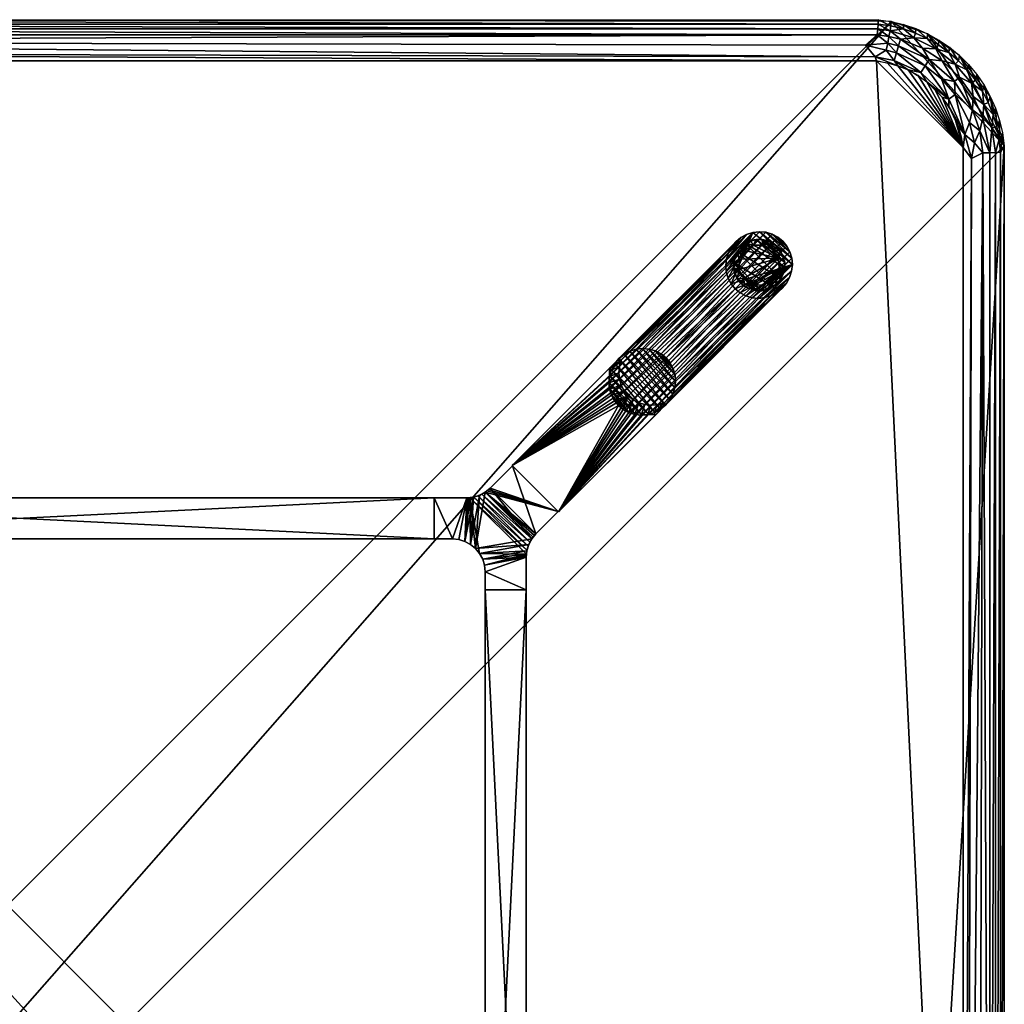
# Model space of a CAD drawing. Header units: inches. Extents: x 0 to 60, y -60 to 0.
# Tile 4 of 4: x 30 to 60, y -30 to 0. Entities that reach past the tile are written whole.
import ezdxf

# ---------------------------------------------------------------- set-up
doc = ezdxf.new("R2010")
doc.units = ezdxf.units.IN
for name, color, linetype in [('AFUTL-3-EDPL', 19, 'Continuous'), ('AFUTL-3-GDPL', 19, 'Continuous'), ('AFUTL-3-HWPT', 4, 'Continuous'), ('AFUTL-3-LGWD', 15, 'Continuous'), ('AFUTL-3-TPWD', 15, 'Continuous')]:
    doc.layers.add(name, color=color, linetype=linetype)

msp = doc.modelspace()

# ---------------------------------------------------------------- meshes
at = {"layer": 'AFUTL-3-EDPL'}
mesh = msp.add_polyface(dxfattribs=at)
corners = [(56.145, -0.279, 41.556), (3.855, -0.279, 41.556), (3.841, -0.132, 41.766), (56.128, -0.457, 41.371), (3.891, -0.661, 41.215), (3.872, -0.457, 41.371), (2.697, -0.267, 42.047), (3.069, -0.142, 42.047), (3.072, -0.28, 41.766), (3.896, -1.253, 40.976), (4.232, -0.997, 41.041), (56.104, -1.253, 40.976), (2.692, -1.244, 41.092), (3.596, -0.931, 41.092), (3.073, -1.336, 41.005), (3.453, -0.188, 41.766), (3.164, -0.593, 41.371), (2.757, -0.546, 41.556), (3.481, -0.333, 41.556), (3.451, -0.052, 42.047), (56.064, -1.127, 41.005), (2.589, -1.043, 41.215), (3.222, -0.79, 41.215), (2.702, -0.408, 41.766), (2.495, -0.861, 41.371), (3.84, 0.002, 42.047), (56.159, -0.132, 41.766), (2.932, -1.531, 40.976), (2.546, -1.607, 41.005), (3.242, -1.402, 40.976)]
mesh.append_faces([[corners[k] for k in face] for face in [(3, 4, 5), (9, 10, 11), (15, 19, 2), (23, 6, 8), (13, 4, 10), (18, 15, 1), (8, 7, 15)]], dxfattribs={"vtx0": -1, "vtx1": -1})
mesh.append_faces([[corners[k] for k in face] for face in [(12, 13, 14), (16, 5, 4), (17, 18, 16), (14, 13, 9), (12, 21, 13), (24, 16, 22), (24, 17, 16), (17, 8, 18), (22, 4, 13), (22, 16, 4), (16, 18, 5), (14, 27, 28)]], dxfattribs={"vtx0": -1, "vtx1": -1, "vtx2": -1})
mesh.append_faces([[corners[k] for k in face] for face in [(9, 13, 10), (14, 29, 27)]], dxfattribs={"vtx0": -1, "vtx2": -1})
mesh.append_faces([[corners[k] for k in face] for face in [(0, 1, 2), (6, 7, 8), (15, 2, 1), (20, 10, 4), (21, 22, 13), (23, 8, 17), (19, 25, 2), (26, 2, 25), (3, 5, 1), (7, 19, 15), (18, 1, 5), (8, 15, 18), (9, 29, 14)]], dxfattribs={"vtx1": -1, "vtx2": -1})
mesh = msp.add_polyface(dxfattribs=at)
corners = [(56.128, -0.457, 41.371), (3.855, -0.279, 41.556), (56.145, -0.279, 41.556), (56.064, -1.127, 41.005), (3.891, -0.661, 41.215), (55.768, -0.771, 41.14), (56.778, -0.79, 41.215), (57.585, -1.404, 41.092), (56.715, -1.006, 41.092), (56.485, -0.508, 41.371), (56.447, -0.709, 41.215), (56.404, -0.931, 41.092), (56.159, -0.132, 41.766), (3.84, 0.002, 42.047), (56.16, 0.002, 42.047), (56.549, -0.052, 42.047), (56.928, -0.28, 41.766), (56.547, -0.188, 41.766), (57.243, -0.546, 41.556), (56.836, -0.593, 41.371), (56.519, -0.333, 41.556), (56.646, -1.239, 41.005), (57.454, -1.607, 41.005), (3.841, -0.132, 41.766), (56.104, -1.253, 40.976), (56.758, -1.402, 40.976), (4.232, -0.997, 41.041), (56.931, -0.142, 42.047), (57.068, -1.531, 40.976)]
mesh.append_faces([[corners[k] for k in face] for face in [(6, 8, 10), (20, 9, 2), (15, 17, 14), (9, 10, 0), (16, 20, 17), (24, 3, 25), (8, 21, 11), (27, 16, 15), (17, 20, 12), (19, 6, 9), (25, 21, 28)]], dxfattribs={"vtx0": -1, "vtx1": -1})
mesh.append_faces([[corners[k] for k in face] for face in [(5, 11, 3), (18, 19, 20), (11, 21, 3), (8, 22, 21), (16, 18, 20), (5, 10, 11), (0, 10, 5), (25, 3, 21)]], dxfattribs={"vtx0": -1, "vtx1": -1, "vtx2": -1})
mesh.append_faces([[corners[k] for k in face] for face in [(0, 1, 2), (3, 4, 5), (6, 7, 8), (2, 9, 0), (12, 13, 14), (15, 16, 17), (9, 6, 10), (12, 20, 2), (2, 23, 12), (24, 26, 3), (10, 8, 11), (14, 17, 12), (20, 19, 9)]], dxfattribs={"vtx0": -1, "vtx2": -1})
mesh.append_faces([[corners[k] for k in face] for face in [(5, 4, 0)]], dxfattribs={"vtx1": -1, "vtx2": -1})
mesh = msp.add_polyface(dxfattribs=at)
corners = [(57.303, -0.267, 42.047), (57.298, -0.408, 41.766), (56.931, -0.142, 42.047), (58.478, -1.882, 41.215), (57.707, -1.214, 41.215), (58.111, -1.251, 41.371), (57.505, -0.861, 41.371), (56.836, -0.593, 41.371), (57.654, -0.571, 41.766), (58.305, -2.636, 40.976), (58.111, -2.362, 40.976), (58.308, -2.422, 41.005), (57.636, -1.887, 40.976), (57.454, -1.607, 41.005), (57.068, -1.531, 40.976), (57.994, -0.767, 41.766), (58.005, -0.617, 42.047), (58.313, -0.994, 41.766), (58.087, -1.799, 41.092), (57.663, -0.426, 42.047), (57.914, -0.891, 41.556), (57.243, -0.546, 41.556), (58.507, -1.358, 41.556), (57.585, -1.404, 41.092), (56.778, -0.79, 41.215), (56.646, -1.239, 41.005), (56.715, -1.006, 41.092), (58.329, -0.838, 42.047), (56.928, -0.28, 41.766)]
mesh.append_faces([[corners[k] for k in face] for face in [(14, 13, 12)]], dxfattribs={"vtx0": -1})
mesh.append_faces([[corners[k] for k in face] for face in [(0, 1, 2), (15, 16, 17), (17, 20, 15), (4, 23, 24), (8, 21, 1), (23, 13, 26), (19, 8, 0), (27, 17, 16), (1, 21, 28), (8, 19, 15), (15, 20, 8)]], dxfattribs={"vtx0": -1, "vtx1": -1})
mesh.append_faces([[corners[k] for k in face] for face in [(18, 4, 3), (22, 20, 17), (14, 25, 13), (8, 20, 21), (5, 20, 22), (20, 6, 21), (20, 5, 6), (11, 13, 23)]], dxfattribs={"vtx0": -1, "vtx1": -1, "vtx2": -1})
mesh.append_faces([[corners[k] for k in face] for face in [(3, 4, 5), (0, 8, 1), (15, 19, 16), (21, 6, 7), (11, 23, 18), (7, 4, 24), (2, 1, 28)]], dxfattribs={"vtx0": -1, "vtx2": -1})
mesh.append_faces([[corners[k] for k in face] for face in [(6, 4, 7)]], dxfattribs={"vtx1": -1})
mesh.append_faces([[corners[k] for k in face] for face in [(9, 10, 11), (12, 13, 11), (18, 23, 4), (10, 12, 11)]], dxfattribs={"vtx1": -1, "vtx2": -1})
mesh.append_faces([[corners[k] for k in face] for face in [(5, 4, 6)]], dxfattribs={"vtx2": -1})
mesh = msp.add_polyface(dxfattribs=at)
corners = [(58.879, -1.534, 41.766), (58.909, -1.367, 42.047), (59.121, -1.842, 41.766), (58.507, -1.358, 41.556), (59.001, -1.928, 41.556), (58.633, -1.748, 41.371), (59.333, -2.172, 41.766), (59.382, -1.993, 42.047), (59.513, -2.52, 41.766), (58.329, -0.838, 42.047), (58.631, -1.089, 42.047), (58.609, -1.251, 41.766), (59.051, -2.335, 41.371), (59.35, -2.99, 41.371), (59.03, -2.741, 41.215), (58.505, -2.281, 41.092), (58.478, -1.882, 41.215), (59.378, -2.581, 41.556), (59.16, -1.669, 42.047), (58.943, -3.131, 41.092), (59.573, -2.336, 42.047), (58.798, -3.495, 41.005), (58.308, -2.422, 41.005), (58.111, -1.251, 41.371), (58.313, -0.994, 41.766), (58.087, -1.799, 41.092), (59.731, -2.695, 42.047), (59.658, -2.884, 41.766)]
mesh.append_faces([[corners[k] for k in face] for face in [(0, 1, 2), (6, 7, 8), (12, 13, 14), (5, 4, 12), (11, 3, 24), (8, 20, 27), (2, 18, 6), (11, 10, 0)]], dxfattribs={"vtx0": -1, "vtx1": -1})
mesh.append_faces([[corners[k] for k in face] for face in [(3, 4, 5), (14, 15, 16), (3, 0, 4), (21, 22, 15), (4, 6, 17), (5, 23, 3), (12, 17, 13), (4, 17, 12), (15, 22, 25), (15, 25, 16)]], dxfattribs={"vtx0": -1, "vtx1": -1, "vtx2": -1})
mesh.append_faces([[corners[k] for k in face] for face in [(14, 16, 5)]], dxfattribs={"vtx0": -1, "vtx2": -1})
mesh.append_faces([[corners[k] for k in face] for face in [(9, 10, 11), (6, 8, 17), (1, 18, 2), (19, 15, 14), (7, 20, 8), (0, 2, 4), (5, 16, 23), (11, 24, 9), (10, 1, 0), (18, 7, 6), (20, 26, 27), (8, 27, 17), (2, 6, 4), (11, 0, 3)]], dxfattribs={"vtx1": -1, "vtx2": -1})
mesh.append_faces([[corners[k] for k in face] for face in [(5, 12, 14)]], dxfattribs={"vtx2": -1})
mesh = msp.add_polyface(dxfattribs=at)
corners = [(58.882, -55.916, 41.005), (59.002, -4.23, 41.041), (59.35, -4.059, 41.215), (59.88, -55.964, 41.766), (59.88, -4.034, 41.766), (60, -3.838, 42.047), (58.943, -3.131, 41.092), (59.253, -3.385, 41.215), (59.094, -3.752, 41.092), (59.378, -2.581, 41.556), (59.658, -2.884, 41.766), (59.625, -3.294, 41.556), (59.03, -2.741, 41.215), (59.35, -2.99, 41.371), (59.554, -55.948, 41.371), (59.554, -4.05, 41.371), (59.732, -4.041, 41.556), (59.769, -3.26, 41.766), (58.798, -3.495, 41.005), (58.505, -2.281, 41.092), (59.843, -3.644, 41.766), (59.946, -3.449, 42.047), (58.746, -3.895, 40.976), (58.305, -2.636, 40.976), (58.308, -2.422, 41.005), (59.731, -2.695, 42.047), (59.856, -3.067, 42.047), (58.596, -3.24, 40.976), (59.732, -55.957, 41.556)]
mesh.append_faces([[corners[k] for k in face] for face in [(18, 22, 27)]], dxfattribs={"vtx0": -1})
mesh.append_faces([[corners[k] for k in face] for face in [(6, 18, 19), (14, 2, 15), (13, 15, 7), (10, 25, 17), (8, 2, 1), (17, 26, 20)]], dxfattribs={"vtx0": -1, "vtx1": -1})
mesh.append_faces([[corners[k] for k in face] for face in [(6, 7, 8), (9, 10, 11), (6, 8, 18), (11, 16, 15), (11, 20, 16), (1, 22, 18), (12, 7, 6), (18, 23, 24), (7, 2, 8), (7, 15, 2)]], dxfattribs={"vtx0": -1, "vtx1": -1, "vtx2": -1})
mesh.append_faces([[corners[k] for k in face] for face in [(12, 13, 7), (9, 11, 13), (18, 8, 1)]], dxfattribs={"vtx0": -1, "vtx2": -1})
mesh.append_faces([[corners[k] for k in face] for face in [(20, 21, 4), (27, 23, 18)]], dxfattribs={"vtx1": -1})
mesh.append_faces([[corners[k] for k in face] for face in [(0, 1, 2), (14, 15, 16), (10, 17, 11), (25, 26, 17), (13, 11, 15), (20, 4, 16), (28, 16, 4), (17, 20, 11)]], dxfattribs={"vtx1": -1, "vtx2": -1})
mesh.append_faces([[corners[k] for k in face] for face in [(3, 4, 5), (21, 5, 4), (26, 21, 20)]], dxfattribs={"vtx2": -1})
mesh = msp.add_polyface(dxfattribs=at)
corners = [(59.227, -55.768, 41.14), (59.35, -4.059, 41.215), (59.554, -55.948, 41.371), (59.253, -56.613, 41.215), (58.943, -56.867, 41.092), (59.094, -56.246, 41.092), (59.732, -4.041, 41.556), (59.732, -55.957, 41.556), (59.658, -57.115, 41.766), (59.625, -56.704, 41.556), (59.769, -56.739, 41.766), (58.873, -57.561, 41.215), (59.856, -56.931, 42.047), (59.88, -55.964, 41.766), (60, -3.838, 42.047), (60, -56.16, 42.047), (58.596, -56.758, 40.976), (58.746, -56.104, 40.976), (59.002, -4.23, 41.041), (58.882, -55.916, 41.005), (59.52, -56.308, 41.371), (59.317, -56.278, 41.215), (58.746, -3.895, 40.976), (59.843, -56.354, 41.766), (59.88, -4.034, 41.766), (59.35, -57.008, 41.371), (59.378, -57.417, 41.556), (59.946, -56.549, 42.047), (58.308, -57.577, 41.005)]
mesh.append_faces([[corners[k] for k in face] for face in [(8, 9, 10), (10, 12, 8), (4, 16, 5), (22, 18, 17), (17, 19, 16), (3, 5, 21), (20, 21, 2), (23, 7, 13), (13, 15, 23), (10, 9, 23), (23, 27, 10)]], dxfattribs={"vtx0": -1, "vtx1": -1})
mesh.append_faces([[corners[k] for k in face] for face in [(4, 3, 11), (9, 20, 7), (23, 9, 7), (9, 25, 20), (25, 9, 26), (28, 16, 4), (5, 16, 19), (0, 5, 19), (0, 21, 5), (2, 21, 0)]], dxfattribs={"vtx0": -1, "vtx1": -1, "vtx2": -1})
mesh.append_faces([[corners[k] for k in face] for face in [(3, 4, 5), (2, 6, 7), (13, 14, 15), (17, 18, 19), (20, 3, 21), (7, 24, 13), (23, 15, 27), (19, 1, 0), (11, 3, 25), (7, 20, 2), (10, 27, 12)]], dxfattribs={"vtx0": -1, "vtx2": -1})
mesh.append_faces([[corners[k] for k in face] for face in [(0, 1, 2), (25, 3, 20)]], dxfattribs={"vtx1": -1, "vtx2": -1})
at = {"layer": 'AFUTL-3-GDPL'}
mesh = msp.add_polyface(dxfattribs=at)
corners = [(52.615, -6.691), (51.86, -7.892), (53.115, -7.262, 0.531), (52.945, -8.14), (52.315, -8.062, 0.531), (53.193, -7.055), (52.085, -7.032, 0.531), (51.744, -7.385), (52.91, -7.967, 0.531), (52.108, -6.807), (53.309, -7.562), (52.438, -8.256), (51.917, -7.61, 0.531), (52.663, -6.864, 0.531), (52.108, -8.14, 0.177), (53.083, -8.03, 0.177), (51.86, -7.055, 0.177), (53.193, -7.055, 0.177), (52.945, -6.807, 0.177), (52.108, -6.807, 0.177), (51.783, -7.734, 0.177), (52.787, -8.217, 0.177), (53.309, -7.385, 0.177), (52.615, -6.691, 0.177), (53.27, -7.734, 0.177), (51.744, -7.385, 0.177), (52.438, -8.256, 0.177), (53.144, -7.571, 0.531), (52.624, -8.091, 0.531), (51.926, -7.299, 0.531), (51.86, -7.055), (52.108, -8.14), (52.945, -6.807), (53.193, -7.892), (52.352, -6.873, 0.531), (52.94, -7.005, 0.531), (52.058, -7.887, 0.531), (53.02, -7.857, 0.531), (51.97, -8.03, 0.177), (52.266, -6.73, 0.177), (52.438, -6.691), (53.309, -7.385), (51.744, -7.562), (52.615, -8.256), (53.309, -7.562, 0.177), (52.438, -6.691, 0.177), (51.86, -7.892, 0.177), (53.193, -7.892, 0.177), (52.787, -6.73, 0.177), (51.744, -7.562, 0.177), (52.945, -8.14, 0.177), (53.083, -6.917, 0.177)]
mesh.append_faces([[corners[k] for k in face] for face in [(4, 14, 26), (35, 51, 18), (6, 19, 16), (12, 49, 20), (34, 45, 39), (28, 26, 21), (36, 46, 38), (21, 43, 3), (47, 33, 24), (29, 16, 25), (51, 32, 18), (48, 32, 0), (13, 48, 23), (39, 40, 9), (20, 42, 1), (46, 1, 38), (50, 3, 15), (2, 22, 17), (48, 0, 23), (45, 40, 39), (24, 33, 10), (49, 42, 20), (26, 43, 21), (4, 26, 28), (6, 16, 29), (38, 1, 31), (51, 5, 32), (15, 3, 33), (38, 31, 14), (39, 9, 19), (26, 11, 43), (27, 24, 44), (24, 10, 44), (20, 1, 46), (15, 33, 47), (18, 32, 48), (21, 3, 50), (17, 5, 51)]])
mesh.append_faces([[corners[k] for k in face] for face in [(13, 45, 34), (37, 24, 27), (12, 46, 36), (19, 30, 16), (22, 5, 17), (16, 7, 25), (14, 11, 26), (27, 22, 2), (1, 11, 31), (5, 0, 32), (34, 19, 6), (36, 14, 4), (37, 28, 8), (45, 0, 40), (22, 10, 41), (49, 7, 42), (37, 15, 47), (13, 18, 48), (12, 25, 49), (8, 21, 50), (35, 17, 51)]], dxfattribs={"vtx0": -1})
mesh.append_faces([[corners[k] for k in face] for face in [(33, 9, 10), (30, 3, 7), (42, 11, 1), (27, 28, 37), (41, 0, 5), (2, 4, 27), (9, 33, 30), (8, 15, 37), (10, 40, 41), (7, 43, 42)]], dxfattribs={"vtx0": -1, "vtx1": -1})
mesh.append_faces([[corners[k] for k in face] for face in [(10, 9, 40), (7, 3, 43), (27, 4, 28), (2, 6, 29), (30, 33, 3), (2, 36, 4), (41, 40, 0), (42, 43, 11)]], dxfattribs={"vtx0": -1, "vtx2": -1})
mesh.append_faces([[corners[k] for k in face] for face in [(28, 21, 8), (29, 25, 12), (35, 18, 13), (44, 10, 22), (2, 17, 35), (35, 13, 2), (23, 0, 45), (25, 7, 49)]], dxfattribs={"vtx1": -1})
mesh.append_faces([[corners[k] for k in face] for face in [(29, 12, 2), (12, 36, 2), (13, 34, 2), (34, 6, 2)]], dxfattribs={"vtx1": -1, "vtx2": -1})
mesh.append_faces([[corners[k] for k in face] for face in [(37, 47, 24), (27, 44, 22), (14, 31, 11), (16, 30, 7), (22, 41, 5), (8, 50, 15), (19, 9, 30), (36, 38, 14), (34, 39, 19), (13, 23, 45), (12, 20, 46)]], dxfattribs={"vtx2": -1})
at = {"layer": 'AFUTL-3-HWPT'}
mesh = msp.add_polyface(dxfattribs=at)
corners = [(45.004, -13.582, 40.976), (46.418, -14.996, 40.976), (49.38, -12.034, 40.976), (49.321, -11.975, 40.976), (49.133, -12.029, 40.976), (48.939, -12.047, 40.976), (48.746, -12.027, 40.976), (48.561, -11.97, 40.976), (48.391, -11.879, 40.976), (48.243, -11.757, 40.976), (48.121, -11.609, 40.976), (48.03, -11.439, 40.976), (47.973, -11.254, 40.976), (47.953, -11.061, 40.976), (47.971, -10.867, 40.976), (48.025, -10.679, 40.976), (47.966, -10.62, 40.976), (48.266, -10.319, 38.976), (45.004, -13.582, 38.976), (46.418, -14.996, 38.976), (49.681, -11.734, 38.976), (48.325, -10.378, 38.976), (49.622, -11.675, 38.976), (48.271, -10.566, 38.976), (48.254, -10.76, 38.976), (48.274, -10.953, 38.976), (48.33, -11.138, 38.976), (48.421, -11.308, 38.976), (48.543, -11.457, 38.976), (48.692, -11.579, 38.976), (48.862, -11.67, 38.976), (49.047, -11.726, 38.976), (49.24, -11.746, 38.976), (49.434, -11.729, 38.976)]
mesh.append_faces([[corners[k] for k in face] for face in [(16, 18, 0), (19, 2, 1), (16, 21, 17), (20, 3, 2), (23, 15, 14), (24, 14, 13), (25, 13, 12), (26, 12, 11), (27, 11, 10), (28, 10, 9), (28, 8, 29), (29, 7, 30), (30, 6, 31), (31, 5, 32), (32, 4, 33), (33, 3, 22), (1, 18, 19)]], dxfattribs={"vtx0": -1})
mesh.append_faces([[corners[k] for k in face] for face in [(1, 9, 0), (2, 4, 1), (17, 23, 18), (18, 28, 19)]], dxfattribs={"vtx0": -1, "vtx1": -1})
mesh.append_faces([[corners[k] for k in face] for face in [(0, 9, 10), (0, 10, 11), (1, 4, 5), (1, 5, 6), (1, 7, 8), (1, 8, 9), (0, 12, 13), (0, 13, 14), (14, 16, 0), (18, 23, 24), (18, 24, 25), (18, 26, 27), (18, 27, 28), (19, 28, 29), (19, 29, 30), (19, 31, 32), (19, 32, 33), (33, 20, 19)]], dxfattribs={"vtx0": -1, "vtx2": -1})
mesh.append_faces([[corners[k] for k in face] for face in [(15, 16, 14), (17, 18, 16), (20, 2, 19), (15, 21, 16), (22, 3, 20), (22, 20, 33), (21, 15, 23), (23, 14, 24), (24, 13, 25), (25, 12, 26), (26, 11, 27), (27, 10, 28), (0, 18, 1)]], dxfattribs={"vtx1": -1})
mesh.append_faces([[corners[k] for k in face] for face in [(6, 7, 1), (11, 12, 0), (25, 26, 18), (30, 31, 19)]], dxfattribs={"vtx1": -1, "vtx2": -1})
mesh.append_faces([[corners[k] for k in face] for face in [(2, 3, 4), (17, 21, 23), (28, 9, 8), (29, 8, 7), (30, 7, 6), (31, 6, 5), (32, 5, 4), (33, 4, 3)]], dxfattribs={"vtx2": -1})
mesh = msp.add_polyface(dxfattribs=at)
corners = [(45.015, -13.593, 40.976), (45.015, -13.593, 39.008), (44.334, -14.274, 38.986), (44.334, -14.274, 40.976), (46.407, -14.985, 39.008), (46.407, -14.985, 40.976), (45.726, -15.666, 40.976), (45.726, -15.666, 38.986), (42.625, -14.567, 38.976), (42.625, -14.567, 40.976), (43.627, -14.567, 40.976), (43.627, -14.567, 38.976), (42.625, -15.817, 38.976), (42.625, -15.817, 40.976), (43.822, -14.548, 40.976), (44.009, -14.491, 40.976), (44.182, -14.399, 40.976), (44.288, -14.318, 38.984), (44.239, -14.358, 38.983), (44.187, -14.395, 38.981), (44.079, -14.459, 38.979), (43.962, -14.509, 38.977), (43.841, -14.544, 38.977), (43.719, -14.563, 38.976), (43.688, -14.565, 38.976), (43.657, -14.567, 38.976), (45.601, -15.818, 40.976), (45.509, -15.991, 40.976), (45.452, -16.178, 40.976), (45.433, -16.373, 40.976), (45.433, -16.373, 38.976), (45.433, -16.343, 38.976), (45.435, -16.312, 38.976), (45.437, -16.281, 38.976), (45.456, -16.159, 38.977), (45.491, -16.038, 38.977), (45.541, -15.921, 38.979), (45.605, -15.813, 38.981), (45.642, -15.761, 38.983), (45.682, -15.712, 38.984), (43.183, -15.817, 38.976), (43.183, -15.817, 40.976), (43.378, -15.836, 40.976), (43.566, -15.893, 40.976), (43.738, -15.986, 40.976), (43.89, -16.11, 40.976), (44.014, -16.262, 40.976), (44.107, -16.434, 40.976), (44.164, -16.622, 40.976), (44.183, -16.817, 40.976), (44.183, -17.375, 40.976), (45.433, -17.375, 40.976), (45.433, -17.375, 38.976), (43.378, -15.836, 38.976), (43.566, -15.893, 38.976), (43.738, -15.986, 38.976), (43.89, -16.11, 38.976), (44.014, -16.262, 38.976), (44.107, -16.434, 38.976), (44.164, -16.622, 38.976), (44.183, -16.817, 38.976), (44.183, -17.375, 38.976)]
mesh.append_faces([[corners[k] for k in face] for face in [(1, 5, 4), (9, 12, 13), (41, 9, 13), (30, 51, 52), (59, 49, 48), (58, 48, 47), (57, 47, 46), (56, 46, 45), (55, 45, 44), (54, 44, 43), (53, 43, 42), (60, 52, 61), (52, 50, 61)]], dxfattribs={"vtx0": -1})
mesh.append_faces([[corners[k] for k in face] for face in [(4, 6, 7), (8, 10, 11), (14, 23, 10), (15, 21, 14), (21, 15, 20), (20, 16, 19), (19, 16, 18), (18, 3, 17), (17, 3, 2), (26, 38, 6), (27, 36, 26), (36, 27, 35), (35, 28, 34), (34, 28, 33), (33, 29, 32), (32, 29, 31), (31, 29, 30), (13, 40, 41), (6, 3, 26), (45, 15, 44), (44, 14, 43), (43, 10, 42), (42, 10, 41), (26, 45, 27), (27, 46, 28), (28, 47, 29), (60, 49, 59), (61, 49, 60), (33, 23, 34), (34, 22, 35), (35, 21, 36), (36, 20, 37), (25, 54, 11), (54, 23, 55), (55, 23, 56), (56, 23, 57), (57, 33, 58), (58, 33, 59), (59, 30, 60), (2, 4, 17), (17, 4, 18), (18, 4, 19)]], dxfattribs={"vtx0": -1, "vtx1": -1})
mesh.append_faces([[corners[k] for k in face] for face in [(26, 16, 45), (57, 23, 33)]], dxfattribs={"vtx0": -1, "vtx1": -1, "vtx2": -1})
mesh.append_faces([[corners[k] for k in face] for face in [(3, 1, 2), (10, 23, 24), (10, 24, 25), (14, 21, 22), (14, 22, 23), (20, 15, 16), (18, 16, 3), (6, 38, 39), (6, 39, 7), (26, 36, 37), (26, 37, 38), (35, 27, 28), (33, 28, 29), (6, 0, 3), (26, 3, 16), (45, 16, 15), (44, 15, 14), (43, 14, 10), (41, 10, 9), (27, 45, 46), (28, 46, 47), (29, 47, 48), (29, 48, 49), (49, 51, 29), (40, 42, 41), (34, 23, 22), (35, 22, 21), (36, 21, 20), (37, 20, 19), (11, 54, 53), (11, 53, 40), (54, 24, 23), (59, 33, 32), (59, 32, 31), (60, 30, 52), (40, 8, 11), (19, 4, 7), (19, 7, 39), (19, 38, 37)]], dxfattribs={"vtx0": -1, "vtx2": -1})
mesh.append_faces([[corners[k] for k in face] for face in [(0, 1, 3), (5, 6, 4), (9, 10, 8), (0, 5, 1), (8, 12, 9), (12, 40, 13), (5, 0, 6), (50, 51, 49), (59, 48, 58), (58, 47, 57), (57, 46, 56), (56, 45, 55), (55, 44, 54), (54, 43, 53), (53, 42, 40), (50, 49, 61), (12, 8, 40), (1, 4, 2), (51, 50, 52)]], dxfattribs={"vtx1": -1})
mesh.append_faces([[corners[k] for k in face] for face in [(25, 11, 10), (29, 51, 30), (25, 24, 54), (31, 30, 59), (39, 38, 19)]], dxfattribs={"vtx1": -1, "vtx2": -1})
mesh = msp.add_polyface(dxfattribs=at)
corners = [(17.375, -15.817, 38.976), (17.375, -14.567, 38.976), (42.625, -14.567, 38.976), (42.625, -15.817, 38.976), (42.625, -15.817, 40.976), (17.375, -15.817, 40.976), (42.625, -14.567, 40.976), (17.375, -14.567, 40.976)]
mesh.append_faces([[corners[k] for k in face] for face in [(3, 1, 2), (5, 3, 4), (2, 4, 3), (1, 6, 2), (5, 6, 7), (0, 7, 1)]], dxfattribs={"vtx0": -1})
mesh.append_faces([[corners[k] for k in face] for face in [(0, 1, 3), (0, 3, 5), (6, 4, 2), (7, 6, 1), (4, 6, 5), (5, 7, 0)]], dxfattribs={"vtx1": -1})
mesh = msp.add_polyface(dxfattribs=at)
corners = [(44.183, -17.375, 38.976), (45.433, -17.375, 38.976), (45.433, -42.625, 38.976), (44.183, -42.625, 38.976), (45.433, -17.375, 40.976), (45.433, -42.625, 40.976), (44.183, -42.625, 40.976), (44.183, -17.375, 40.976)]
mesh.append_faces([[corners[k] for k in face] for face in [(3, 1, 2), (1, 5, 2), (6, 2, 5), (3, 7, 0), (5, 7, 6), (0, 4, 1)]], dxfattribs={"vtx0": -1})
mesh.append_faces([[corners[k] for k in face] for face in [(0, 1, 3), (4, 5, 1), (3, 2, 6), (6, 7, 3), (4, 7, 5), (7, 4, 0)]], dxfattribs={"vtx1": -1})
at = {"layer": 'AFUTL-3-LGWD'}
mesh = msp.add_polyface(dxfattribs=at)
corners = [(51.801, -8.199, 0.098), (51.953, -8.324, 0.098), (52.128, -8.416, 0.098), (52.317, -8.471, 0.098), (52.515, -8.489, 0.098), (52.714, -8.467, 0.098), (52.905, -8.407, 0.098), (53.081, -8.311, 0.098), (53.236, -8.183, 0.098), (53.364, -8.028, 0.098), (53.46, -7.852, 0.098), (53.52, -7.661, 0.098), (53.542, -7.462, 0.098), (53.524, -7.264, 0.098), (53.469, -7.075, 0.098), (53.377, -6.9, 0.098), (53.252, -6.748, 0.098), (53.1, -6.623, 0.098), (52.925, -6.531, 0.098), (52.736, -6.476, 0.098), (52.538, -6.458, 0.098), (52.339, -6.48, 0.098), (52.148, -6.54, 0.098), (51.972, -6.636, 0.098), (51.817, -6.764, 0.098), (51.689, -6.919, 0.098), (51.593, -7.095, 0.098), (51.533, -7.286, 0.098), (51.511, -7.485, 0.098), (51.529, -7.683, 0.098), (51.584, -7.872, 0.098), (51.676, -8.047, 0.098), (49.695, -10.305, 40.972), (49.819, -10.458, 40.972), (49.911, -10.632, 40.972), (49.967, -10.822, 40.972), (49.984, -11.02, 40.972), (49.963, -11.218, 40.972), (49.903, -11.409, 40.972), (49.807, -11.586, 40.972), (49.679, -11.741, 40.972), (49.524, -11.869, 40.972), (49.347, -11.965, 40.972), (49.156, -12.024, 40.972), (48.958, -12.046, 40.972), (48.76, -12.029, 40.972), (48.57, -11.973, 40.972), (48.396, -11.881, 40.972), (48.243, -11.757, 40.972), (48.119, -11.604, 40.972), (48.027, -11.43, 40.972), (47.971, -11.24, 40.972), (47.954, -11.042, 40.972), (47.976, -10.844, 40.972), (48.035, -10.653, 40.972), (48.131, -10.476, 40.972), (48.259, -10.321, 40.972), (48.414, -10.193, 40.972), (48.591, -10.097, 40.972), (48.782, -10.037, 40.972), (48.98, -10.016, 40.972), (49.178, -10.033, 40.972), (49.368, -10.089, 40.972), (49.542, -10.181, 40.972)]
mesh.append_faces([[corners[k] for k in face] for face in [(0, 47, 48), (46, 1, 2), (44, 3, 4), (42, 5, 6), (40, 7, 8), (38, 9, 10), (36, 11, 12), (34, 13, 14), (32, 15, 16), (63, 18, 62), (61, 20, 60), (59, 22, 58), (57, 24, 56), (55, 26, 54), (53, 28, 52), (51, 30, 50), (47, 49, 48), (23, 25, 24), (15, 17, 16), (7, 9, 8)]], dxfattribs={"vtx0": -1})
mesh.append_faces([[corners[k] for k in face] for face in [(1, 47, 0), (47, 1, 46), (45, 3, 44), (43, 5, 42), (41, 7, 40), (39, 9, 38), (37, 11, 36), (35, 13, 34), (33, 15, 32), (32, 17, 63), (62, 19, 61), (60, 21, 59), (58, 23, 57), (56, 25, 55), (54, 27, 53), (52, 29, 51), (50, 31, 49), (33, 63, 34), (34, 62, 35), (35, 61, 36), (36, 60, 37), (37, 59, 38), (38, 58, 39), (39, 57, 40), (40, 56, 41), (41, 55, 42), (42, 54, 43), (43, 53, 44), (44, 52, 45), (45, 51, 46), (46, 50, 47), (21, 27, 22), (22, 26, 23), (12, 20, 13), (13, 19, 14), (14, 18, 15), (11, 4, 12), (4, 11, 5), (5, 10, 6), (6, 9, 7)]], dxfattribs={"vtx0": -1, "vtx1": -1})
mesh.append_faces([[corners[k] for k in face] for face in [(12, 31, 21)]], dxfattribs={"vtx0": -1, "vtx1": -1, "vtx2": -1})
mesh.append_faces([[corners[k] for k in face] for face in [(45, 2, 3), (43, 4, 5), (41, 6, 7), (39, 8, 9), (37, 10, 11), (35, 12, 13), (33, 14, 15), (63, 17, 18), (61, 19, 20), (59, 21, 22), (57, 23, 24), (55, 25, 26), (53, 27, 28), (51, 29, 30), (49, 31, 0), (34, 63, 62), (35, 62, 61), (36, 61, 60), (37, 60, 59), (38, 59, 58), (39, 58, 57), (40, 57, 56), (41, 56, 55), (42, 55, 54), (43, 54, 53), (44, 53, 52), (45, 52, 51), (46, 51, 50), (47, 50, 49), (12, 0, 31), (21, 31, 30), (21, 30, 29), (21, 28, 27), (22, 27, 26), (23, 26, 25), (13, 20, 19), (14, 19, 18), (15, 18, 17), (12, 4, 3), (12, 3, 2), (5, 11, 10), (6, 10, 9)]], dxfattribs={"vtx0": -1, "vtx2": -1})
mesh.append_faces([[corners[k] for k in face] for face in [(46, 2, 45), (44, 4, 43), (42, 6, 41), (40, 8, 39), (38, 10, 37), (36, 12, 35), (34, 14, 33), (32, 63, 33)]], dxfattribs={"vtx1": -1})
mesh.append_faces([[corners[k] for k in face] for face in [(1, 0, 12), (29, 28, 21), (21, 20, 12), (2, 1, 12)]], dxfattribs={"vtx1": -1, "vtx2": -1})
mesh.append_faces([[corners[k] for k in face] for face in [(0, 48, 49), (32, 16, 17), (62, 18, 19), (60, 20, 21), (58, 22, 23), (56, 24, 25), (54, 26, 27), (52, 28, 29), (50, 30, 31)]], dxfattribs={"vtx2": -1})
at = {"layer": 'AFUTL-3-TPWD'}
mesh = msp.add_polyface(dxfattribs=at)
corners = [(3.84, 0.002, 42.047), (3.84, -60, 42.047), (60, -56.16, 42.047), (3.896, -58.746, 40.976), (3.896, -1.253, 40.976), (58.746, -56.104, 40.976), (56.549, -0.052, 42.047), (56.549, -59.946, 42.047), (58.746, -3.895, 40.976), (0.054, -3.449, 42.047), (0.054, -56.549, 42.047), (60, -3.838, 42.047), (57.887, -2.111, 40.976), (2.113, -2.111, 40.976), (57.887, -57.887, 40.976), (2.113, -57.887, 40.976), (56.104, -1.253, 40.976), (1.254, -3.895, 40.976), (56.104, -58.746, 40.976), (1.254, -56.104, 40.976), (59.573, -2.336, 42.047), (2.337, -0.426, 42.047), (59.573, -57.663, 42.047), (2.337, -59.573, 42.047), (58.468, -57.068, 40.976), (57.068, -1.531, 40.976), (2.932, -58.468, 40.976), (1.532, -2.93, 40.976), (58.468, -2.93, 40.976), (1.532, -57.068, 40.976), (2.932, -1.531, 40.976), (57.068, -58.468, 40.976), (0.427, -57.663, 42.047), (57.663, -59.573, 42.047), (57.663, -0.426, 42.047), (0.427, -2.336, 42.047), (58.631, -1.089, 42.047), (1.369, -58.909, 42.047), (1.091, -1.367, 42.047), (58.909, -58.631, 42.047), (1.311, -56.435, 40.976), (3.565, -1.309, 40.976), (56.435, -58.689, 40.976), (58.689, -3.563, 40.976), (3.565, -58.689, 40.976), (1.311, -3.563, 40.976), (56.435, -1.309, 40.976), (58.689, -56.435, 40.976), (1.404, -56.758, 40.976), (3.242, -1.402, 40.976), (56.758, -58.596, 40.976), (58.596, -3.24, 40.976), (1.404, -3.24, 40.976), (56.758, -1.402, 40.976), (58.596, -56.758, 40.976), (3.242, -58.596, 40.976), (58.111, -57.636, 40.976), (1.889, -2.362, 40.976), (2.364, -58.111, 40.976), (57.636, -1.887, 40.976), (57.636, -58.111, 40.976), (1.889, -57.636, 40.976), (58.111, -2.362, 40.976), (2.364, -1.887, 40.976), (57.362, -1.693, 40.976), (58.305, -57.362, 40.976)]
mesh.append_faces([[corners[k] for k in face] for face in [(38, 0, 21), (1, 37, 23), (2, 39, 22), (4, 49, 41), (55, 3, 44)]], dxfattribs={"vtx0": -1})
mesh.append_faces([[corners[k] for k in face] for face in [(10, 0, 9), (11, 7, 2), (5, 16, 8), (17, 3, 19), (48, 3, 29), (58, 3, 26), (29, 3, 61), (9, 0, 35), (35, 0, 38), (19, 3, 40), (26, 3, 55), (40, 3, 48), (15, 3, 58), (61, 3, 15)]], dxfattribs={"vtx0": -1, "vtx1": -1})
mesh.append_faces([[corners[k] for k in face] for face in [(11, 6, 1), (1, 6, 10), (4, 18, 17), (5, 18, 4)]], dxfattribs={"vtx0": -1, "vtx1": -1, "vtx2": -1})
mesh.append_faces([[corners[k] for k in face] for face in [(17, 18, 3), (10, 6, 0), (11, 1, 7), (5, 4, 16), (8, 53, 25), (2, 33, 39), (8, 25, 64), (4, 27, 57), (8, 62, 28), (5, 60, 31), (1, 10, 32), (2, 7, 33), (11, 34, 6), (4, 30, 49), (5, 42, 18), (8, 28, 51), (4, 17, 45), (8, 16, 46), (5, 54, 24), (5, 50, 42), (4, 45, 52), (5, 56, 14), (8, 59, 12), (8, 12, 62), (4, 13, 63), (5, 65, 56)]], dxfattribs={"vtx0": -1, "vtx2": -1})
mesh.append_faces([[corners[k] for k in face] for face in [(52, 27, 4), (31, 50, 5), (32, 37, 1), (24, 65, 5), (63, 30, 4), (36, 34, 11), (46, 53, 8), (57, 13, 4), (14, 60, 5), (64, 59, 8)]], dxfattribs={"vtx1": -1, "vtx2": -1})
mesh.append_faces([[corners[k] for k in face] for face in [(11, 20, 36), (51, 43, 8), (5, 47, 54)]], dxfattribs={"vtx2": -1})

doc.saveas('drawing.dxf')
